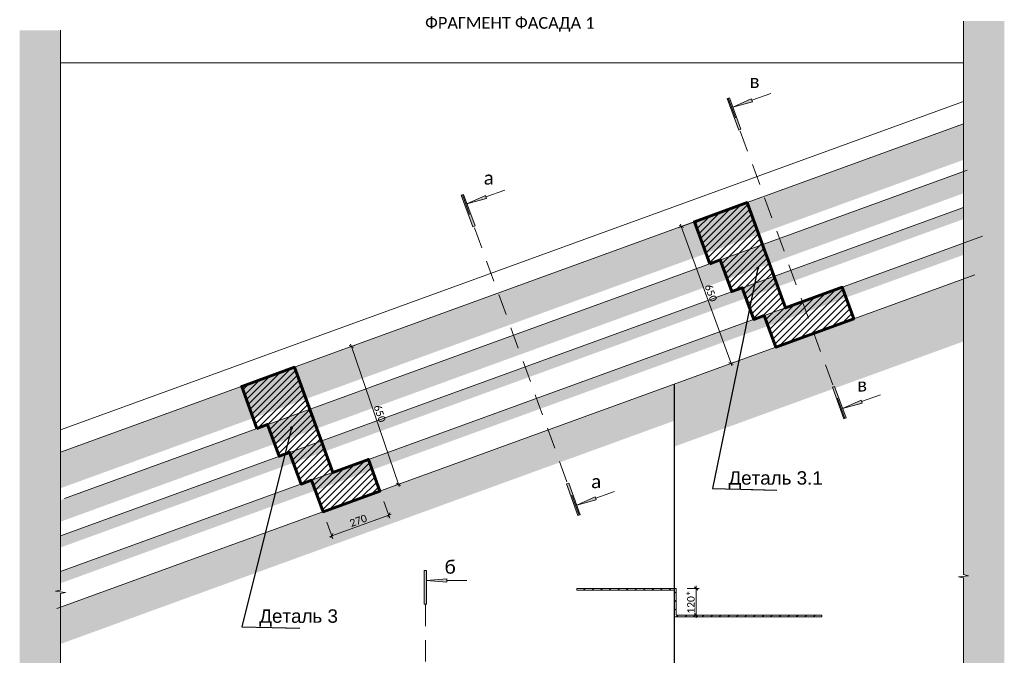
# Model space of a CAD drawing. Header units: millimetres. Extents: x 606744 to 1334424, y 366813 to 458563.
# Tile 7 of 21: x 1304089 to 1308481, y 444196 to 447034. Entities that reach past the tile are written whole.
import ezdxf

# ---------------------------------------------------------------- set-up
doc = ezdxf.new("R2010")
doc.units = ezdxf.units.MM
doc.header["$MEASUREMENT"] = 0
doc.set_wipeout_variables(frame=1)
doc.linetypes.add('Wipeout_Contour', pattern=[1000, 0, -1000])
doc.linetypes.add('Разомкнутая', pattern=[158.749995, 95.249999, -63.499997])
for name, color, linetype in [('- 2D четрежи', 7, 'Continuous'), ('1_Разрезы', 7, 'Continuous'), ('Размер - Общий', 7, 'Continuous'), ('Размер - Осевые Размеры', 7, 'Continuous')]:
    doc.layers.add(name, color=color, linetype=linetype)
for name, color, linetype, lineweight in [('- 2D четрежи_Ном._пера__1', 7, 'Continuous', 15), ('1 Молдинги_Ном._пера__1', 7, 'Continuous', 15), ('1 Молдинги_Ном._пера__120', 7, 'Continuous', 5), ('1 Молдинги_Ном._пера__2', 8, 'Continuous', 15), ('1 Молдинги_Ном._пера__41', 7, 'Continuous', 60), ('1_Кровля (плоская)_Ном._пера__1', 7, 'Continuous', 15), ('1_Кровля (плоская)_Ном._пера__7', 7, 'Continuous', 15), ('1_Разрезы_Ном._пера__1', 7, 'Continuous', 15), ('1_Разрезы_Ном._пера__120', 7, 'Continuous', 5), ('Аннотация - Выносная Надпись.Фасад фрагмент_Ном._пера__1', 7, 'Continuous', 15), ('Конструктив - Стены Несущие_Ном._пера__1', 7, 'Continuous', 15), ('Конструктив - Стены Несущие_Ном._пера__2', 8, 'Continuous', 15), ('Конструктив - Стены Несущие_Ном._пера__21', 7, 'Continuous', 30), ('Размер - Общий_Ном._пера__1', 7, 'Continuous', 15), ('Размер - Осевые Размеры_Ном._пера__1', 7, 'Continuous', 15)]:
    doc.layers.add(name, color=color, linetype=linetype, lineweight=lineweight)
doc.styles.add('СГЕНЕРИР_СТИЛЬ_1', font='arial.ttf')
doc.styles.add('СГЕНЕРИР_СТИЛЬ_2', font='calibri.ttf')
doc.styles.add('СГЕНЕРИР_СТИЛЬ_3', font='arial.ttf')
doc.dimstyles.new('СГЕНЕРИР_СТИЛЬ__1', dxfattribs={"dimtxt": 33.000001, "dimasz": 14.25, "dimexe": 0.18, "dimexo": 50, "dimgap": 0, "dimtad": 1, "dimdec": 0, "dimzin": 0, "dimdsep": 46, "dimtxsty": 'СГЕНЕРИР_СТИЛЬ_2', "dimblk": 'ARROWHEAD_6', "dimblk1": 'ARROWHEAD_6', "dimblk2": 'ARROWHEAD_6', "dimcen": 0.09, "dimclrd": 7, "dimclre": 7, "dimclrt": 7, "dimazin": 0, "dimtfac": 1, "dimtdec": 4, "dimtmove": 2, "dimatfit": 3, "dimfxl": 1, "dimtolj": 1, "dimtzin": 0, "dimarcsym": 0})
doc.dimstyles.new('СГЕНЕРИР_СТИЛЬ__2', dxfattribs={"dimtxt": 33.000001, "dimasz": 14.25, "dimexe": 0.18, "dimexo": 50, "dimgap": 0, "dimtad": 1, "dimdec": 0, "dimzin": 0, "dimdsep": 46, "dimtxsty": 'СГЕНЕРИР_СТИЛЬ_2', "dimblk": 'ARROWHEAD_6', "dimblk1": 'ARROWHEAD_6', "dimblk2": 'ARROWHEAD_6', "dimcen": 0.09, "dimclrd": 7, "dimclre": 7, "dimclrt": 7, "dimazin": 0, "dimtfac": 1, "dimtdec": 4, "dimtmove": 0, "dimatfit": 3, "dimfxl": 1, "dimtolj": 1, "dimtzin": 0, "dimarcsym": 0})
doc.dimstyles.new('СГЕНЕРИР_СТИЛЬ__7', dxfattribs={"dimtxt": 0.18, "dimasz": 27.36, "dimexe": 0.18, "dimexo": 0.0625, "dimgap": 0, "dimtad": 0, "dimtih": 1, "dimtoh": 1, "dimdec": 4, "dimzin": 0, "dimdsep": 46, "dimcen": 0.09, "dimadec": 0, "dimazin": 0, "dimtfac": 1, "dimtdec": 4, "dimtmove": 0, "dimatfit": 3, "dimldrblk": 'ARROWHEAD_11', "dimfxl": 1, "dimtolj": 1, "dimtzin": 0, "dimarcsym": 0})
pattern_1 = [(45, (491085.497, 0), (-14.84924215, 14.84924215), [])]

# ---------------------------------------------------------------- blocks, each defined once
blk = doc.blocks.new('*D133', base_point=(491085.5, 0))
at = {"layer": 'Размер - Общий_Ном._пера__1', "color": 7, "linetype": 'Continuous', "lineweight": 15, "transparency": 16777216}
for p, q in [((1305739.9, 444808.6), (1305713.1, 444882.2)), ((1305481.4, 444729.4), (1305735.1, 444821.8)), ((1305730.6, 444812.2), (1305739.6, 444831.4)), ((1305735.1, 444821.8), (1305745.7, 444825.6)), ((1305486.2, 444716.2), (1305459.4, 444789.9)), ((1305470.8, 444725.6), (1305481.4, 444729.4)), ((1305485.9, 444739.1), (1305476.9, 444719.8))]:
    blk.add_line(p, q, dxfattribs=at)
at = {"layer": 'Размер - Общий_Ном._пера__1', "color": 7, "lineweight": 15, "transparency": 16777216, "insert": (1305568.3, 444768.1), "char_height": 33, "attachment_point": 7, "rotation": 20, "style": 'СГЕНЕРИР_СТИЛЬ_2'}
blk.add_mtext('\\A1;270', dxfattribs=at)
blk = doc.blocks.new('ARROWHEAD_6')
at = {"color": 0, "linetype": 'Continuous', "lineweight": 0}
for p, q in [((0, 0), (-1, 0)), ((-0.5, -0.5), (0.5, 0.5))]:
    blk.add_line(p, q, dxfattribs=at)
blk = doc.blocks.new('*D134', base_point=(491085.5, 0))
at = {"layer": 'Размер - Общий_Ном._пера__1', "color": 7, "linetype": 'Continuous', "lineweight": 15, "transparency": 16777216}
for p, q in [((1307026.7, 446105.3), (1307172.2, 446158.2)), ((1307049.5, 446105.6), (1307030.3, 446114.5)), ((1307036.1, 446120.6), (1307039.9, 446110.1)), ((1307039.9, 446110.1), (1307262.2, 445499.3)), ((1307249, 445494.5), (1307275.4, 445504.1)), ((1307252.6, 445503.7), (1307271.8, 445494.8)), ((1307262.2, 445499.3), (1307266.1, 445488.7))]:
    blk.add_line(p, q, dxfattribs=at)
at = {"layer": 'Размер - Общий_Ном._пера__1', "color": 7, "lineweight": 15, "transparency": 16777216, "insert": (1307143.5, 445844.6), "char_height": 33, "attachment_point": 7, "rotation": 290, "style": 'СГЕНЕРИР_СТИЛЬ_2'}
blk.add_mtext('\\A1;650', dxfattribs=at)
blk = doc.blocks.new('*D138', base_point=(491085.5, 0))
at = {"layer": 'Размер - Общий_Ном._пера__1', "color": 7, "linetype": 'Continuous', "lineweight": 15, "transparency": 16777216}
for p, q in [((1307106.6, 444494.7), (1307106.6, 444506)), ((1307120.6, 444494.7), (1307067, 444494.7)), ((1307114.1, 444487.2), (1307099.1, 444502.2)), ((1307106.6, 444374.7), (1307106.6, 444494.7)), ((1307120.6, 444374.7), (1307067, 444374.7)), ((1307099.1, 444382.2), (1307114.1, 444367.2)), ((1307106.6, 444363.5), (1307106.6, 444374.7))]:
    blk.add_line(p, q, dxfattribs=at)
at = {"layer": 'Размер - Общий_Ном._пера__1', "color": 7, "lineweight": 15, "transparency": 16777216, "insert": (1307100, 444381.8), "char_height": 33, "attachment_point": 7, "rotation": 90, "style": 'СГЕНЕРИР_СТИЛЬ_2'}
blk.add_mtext('\\A1;120*', dxfattribs=at)
blk = doc.blocks.new('*D187', base_point=(491085.5, 0))
at = {"layer": 'Размер - Осевые Размеры_Ном._пера__1', "color": 7, "linetype": 'Continuous', "lineweight": 15, "transparency": 16777216}
for p, q in [((1305581.8, 445578.7), (1305555.2, 445569.6)), ((1305578, 445569.5), (1305559, 445578.8)), ((1305568.5, 445574.2), (1305564.9, 445584.8)), ((1305778.6, 444959.5), (1305568.5, 445574.2)), ((1305791.9, 444964), (1305765.3, 444954.9)), ((1305769.1, 444964.2), (1305788.2, 444954.8)), ((1305782.3, 444948.9), (1305778.6, 444959.5))]:
    blk.add_line(p, q, dxfattribs=at)
at = {"layer": 'Размер - Осевые Размеры_Ном._пера__1', "color": 7, "lineweight": 15, "transparency": 16777216, "insert": (1305666.8, 445307), "char_height": 33, "attachment_point": 7, "rotation": 288.8742, "style": 'СГЕНЕРИР_СТИЛЬ_2'}
blk.add_mtext('\\A1;650', dxfattribs=at)
blk = doc.blocks.new('Плоскость Сечения_2_7', base_point=(1306063.8, 446252))
at = {"layer": '1_Разрезы', "linetype": 'Continuous', "lineweight": 0, "true_color": 0x000000}
for points in [[(1306058.9, 446250.2), (1306110.2, 446109.3), (1306120, 446112.9), (1306068.7, 446253.8)], [(1306084.1, 446211.5), (1306171.3, 446235.3), (1306166.1, 446249.4)], [(1306579.4, 444820.2), (1306589.2, 444823.8), (1306537.9, 444964.8), (1306528.1, 444961.2)], [(1306573.8, 444866.1), (1306661, 444889.8), (1306655.8, 444903.9)]]:
    blk.add_hatch(color=18, dxfattribs=at).paths.add_polyline_path(points)
at = {"layer": '1_Разрезы_Ном._пера__120', "color": 7, "linetype": 'Continuous', "lineweight": 5}
for p, q in [((1306168.7, 446242.3), (1306253.3, 446273.1)), ((1306058.9, 446250.2), (1306068.7, 446253.8)), ((1306110.2, 446109.3), (1306058.9, 446250.2)), ((1306068.7, 446253.8), (1306120, 446112.9)), ((1306120, 446112.9), (1306110.2, 446109.3)), ((1306537.9, 444964.8), (1306528.1, 444961.2)), ((1306528.1, 444961.2), (1306579.4, 444820.2)), ((1306589.2, 444823.8), (1306537.9, 444964.8)), ((1306658.4, 444896.9), (1306743, 444927.7)), ((1306579.4, 444820.2), (1306589.2, 444823.8))]:
    blk.add_line(p, q, dxfattribs=at)
at = {"layer": '1_Разрезы_Ном._пера__120', "color": 7, "linetype": 'Continuous', "lineweight": 5, "flags": 128}
for points in [[(1306084.1, 446211.5), (1306166.1, 446249.4), (1306171.3, 446235.3)], [(1306573.8, 444866.1), (1306661, 444889.8), (1306655.8, 444903.9)]]:
    blk.add_lwpolyline(points, close=True, dxfattribs=at)
at = {"layer": '1_Разрезы_Ном._пера__1', "color": 7, "lineweight": 15, "char_height": 45, "style": 'СГЕНЕРИР_СТИЛЬ_3'}
for insert, attachment_point in [((1305648.4, 446282.8), 8), ((1307168.9, 444852.8), 2)]:
    blk.add_mtext('\\pt0;', dxfattribs=dict(at, insert=insert, attachment_point=attachment_point))
blk = doc.blocks.new('Плоскость Сечения_3_7', base_point=(1305898.9, 444574.7))
at = {"layer": '1_Разрезы', "linetype": 'Continuous', "lineweight": 0, "true_color": 0x000000}
for points in [[(1305893.7, 444574.7), (1305893.7, 444424.7), (1305904.2, 444424.7), (1305904.2, 444574.7)], [(1305904.2, 444529.7), (1305994.2, 444522.2), (1305994.2, 444537.2)], [(1305893.7, 442121.6), (1305904.2, 442121.6), (1305904.2, 442271.6), (1305893.7, 442271.6)], [(1305904.2, 442166.6), (1305994.2, 442159.1), (1305994.2, 442174.1)]]:
    blk.add_hatch(color=18, dxfattribs=at).paths.add_polyline_path(points)
at = {"layer": '1_Разрезы_Ном._пера__120', "color": 7, "linetype": 'Continuous', "lineweight": 5}
for p, q in [((1305893.7, 444574.7), (1305904.2, 444574.7)), ((1305893.7, 444424.7), (1305893.7, 444574.7)), ((1305904.2, 444574.7), (1305904.2, 444424.7)), ((1305994.2, 444529.7), (1306084.2, 444529.7)), ((1305904.2, 444424.7), (1305893.7, 444424.7)), ((1305904.2, 442271.6), (1305893.7, 442271.6)), ((1305893.7, 442271.6), (1305893.7, 442121.6)), ((1305904.2, 442121.6), (1305904.2, 442271.6)), ((1305994.2, 442166.6), (1306084.2, 442166.6)), ((1305893.7, 442121.6), (1305904.2, 442121.6))]:
    blk.add_line(p, q, dxfattribs=at)
at = {"layer": '1_Разрезы_Ном._пера__120', "color": 7, "linetype": 'Continuous', "lineweight": 5, "flags": 128}
for points in [[(1305904.2, 444529.7), (1305994.2, 444537.2), (1305994.2, 444522.2)], [(1305904.2, 442166.6), (1305994.2, 442159.1), (1305994.2, 442174.1)]]:
    blk.add_lwpolyline(points, close=True, dxfattribs=at)
at = {"layer": '1_Разрезы_Ном._пера__1', "color": 7, "lineweight": 15, "char_height": 45, "style": 'СГЕНЕРИР_СТИЛЬ_3'}
for insert, attachment_point in [((1306488.9, 444574.7), 8), ((1305488.9, 442121.6), 2)]:
    blk.add_mtext('\\pt0;', dxfattribs=dict(at, insert=insert, attachment_point=attachment_point))
blk = doc.blocks.new('Плоскость Сечения_4_7', base_point=(1307250.1, 446683.8))
at = {"layer": '1_Разрезы', "linetype": 'Continuous', "lineweight": 0, "true_color": 0x000000}
for points in [[(1307245.1, 446682), (1307296.4, 446541), (1307306.3, 446544.6), (1307255, 446685.6)], [(1307270.4, 446643.3), (1307357.5, 446667), (1307352.4, 446681.1)], [(1307765.6, 445252), (1307775.5, 445255.6), (1307724.2, 445396.5), (1307714.3, 445392.9)], [(1307760.1, 445297.8), (1307847.2, 445321.6), (1307842.1, 445335.7)]]:
    blk.add_hatch(color=18, dxfattribs=at).paths.add_polyline_path(points)
at = {"layer": '1_Разрезы_Ном._пера__120', "color": 7, "linetype": 'Continuous', "lineweight": 5}
for p, q in [((1307355, 446674.1), (1307439.5, 446704.9)), ((1307245.1, 446682), (1307255, 446685.6)), ((1307296.4, 446541), (1307245.1, 446682)), ((1307255, 446685.6), (1307306.3, 446544.6)), ((1307306.3, 446544.6), (1307296.4, 446541)), ((1307724.2, 445396.5), (1307714.3, 445392.9)), ((1307714.3, 445392.9), (1307765.6, 445252)), ((1307775.5, 445255.6), (1307724.2, 445396.5)), ((1307844.7, 445328.6), (1307929.2, 445359.4)), ((1307765.6, 445252), (1307775.5, 445255.6))]:
    blk.add_line(p, q, dxfattribs=at)
at = {"layer": '1_Разрезы_Ном._пера__120', "color": 7, "linetype": 'Continuous', "lineweight": 5, "flags": 128}
for points in [[(1307270.4, 446643.3), (1307352.4, 446681.1), (1307357.5, 446667)], [(1307760.1, 445297.8), (1307847.2, 445321.6), (1307842.1, 445335.7)]]:
    blk.add_lwpolyline(points, close=True, dxfattribs=at)
at = {"layer": '1_Разрезы_Ном._пера__1', "color": 7, "lineweight": 15, "char_height": 45, "style": 'СГЕНЕРИР_СТИЛЬ_3'}
for insert, attachment_point in [((1306834.6, 446714.6), 8), ((1308355.1, 445284.5), 2)]:
    blk.add_mtext('\\pt0;', dxfattribs=dict(at, insert=insert, attachment_point=attachment_point))
blk = doc.blocks.new('CI Tools Break Line Symbol[22]_7', base_point=(1308298.9, 442069.4))
at = {"layer": '- 2D четрежи', "linetype": 'Continuous', "lineweight": 0, "true_color": 0xffffff}
blk.add_hatch(color=7, dxfattribs=at).paths.add_polyline_path([(1308481.4, 442069.4), (1308481.4, 447027.9), (1308298.9, 447027.9), (1308298.9, 444556.1), (1308321.4, 444551.1), (1308276.4, 444546.1), (1308298.9, 444541.1), (1308298.9, 442069.4)])
at = {"layer": '- 2D четрежи_Ном._пера__1', "color": 7, "linetype": 'Continuous', "lineweight": 15}
for p, q in [((1308298.9, 444556.1), (1308298.9, 447027.9)), ((1308321.4, 444551.1), (1308276.4, 444546.1)), ((1308298.9, 444556.1), (1308321.4, 444551.1)), ((1308276.4, 444546.1), (1308298.9, 444541.1)), ((1308298.9, 442069.4), (1308298.9, 444541.1))]:
    blk.add_line(p, q, dxfattribs=at)
blk = doc.blocks.new('CI Tools Break Line Symbol[23]_7', base_point=(1304271.1, 441971.4))
at = {"layer": '- 2D четрежи', "linetype": 'Continuous', "lineweight": 0, "true_color": 0xffffff}
blk.add_hatch(color=7, dxfattribs=at).paths.add_polyline_path([(1304271.1, 441971.4), (1304271.1, 444471.6), (1304293.6, 444476.6), (1304248.6, 444481.6), (1304271.1, 444486.6), (1304271.1, 446986.8), (1304088.6, 446986.8), (1304088.6, 441971.4)])
at = {"layer": '- 2D четрежи_Ном._пера__1', "color": 7, "linetype": 'Continuous', "lineweight": 15}
for p, q in [((1304271.1, 444486.6), (1304271.1, 446986.8)), ((1304271.1, 444486.6), (1304248.6, 444481.6)), ((1304248.6, 444481.6), (1304293.6, 444476.6)), ((1304293.6, 444476.6), (1304271.1, 444471.6)), ((1304271.1, 441971.4), (1304271.1, 444471.6))]:
    blk.add_line(p, q, dxfattribs=at)
blk = doc.blocks.new('ARROWHEAD_11')
at = {"color": 0, "linetype": 'Continuous', "lineweight": 0}
blk.add_line((0, 0), (-1, 0), dxfattribs=at)
at = {"color": 0, "linetype": 'Continuous', "lineweight": 0, "const_width": 0.25, "flags": 128}
blk.add_lwpolyline([(-0.125, 0, 1), (0.125, 0, 1)], format="xyb", close=True, dxfattribs=at)

msp = doc.modelspace()

# ---------------------------------------------------------------- hatches: boundary and pattern name
at = {"layer": '1 Молдинги_Ном._пера__1', "linetype": 'Continuous', "lineweight": 15}
h = msp.add_hatch(dxfattribs=at)
h.set_pattern_fill('ОГНЕУПОРНАЯ_ЗАЩИТА_0007', style=0, pattern_type=2)
h.set_pattern_definition(pattern_1)
h.paths.add_polyline_path([(1307167, 445943.9), (1307213.8, 445961.6), (1307265.5, 445819.7), (1307312.4, 445836.8), (1307363.7, 445695.8), (1307410.7, 445712.9), (1307462, 445572), (1307809.7, 445698.5), (1307758.4, 445839.5), (1307504.7, 445747.2), (1307333.7, 446217), (1307098.8, 446131.5)])
h = msp.add_hatch(dxfattribs=at)
h.set_pattern_fill('ОГНЕУПОРНАЯ_ЗАЩИТА_0007', style=0, pattern_type=2)
h.set_pattern_definition(pattern_1)
h.paths.add_polyline_path([(1305147.3, 445208.8), (1305194.1, 445226.5), (1305245.7, 445084.6), (1305292.7, 445101.7), (1305344, 444960.7), (1305391, 444977.8), (1305442.3, 444836.9), (1305696, 444929.2), (1305644.7, 445070.2), (1305485, 445012), (1305314, 445481.9), (1305079, 445396.4)])
at = {"layer": '1 Молдинги_Ном._пера__2', "linetype": 'Continuous', "lineweight": 0, "true_color": 0x3f3f3f}
for points in [[(1304271.1, 444942), (1308298.9, 446408), (1308298.9, 446568.3), (1304271.1, 445102.3)], [(1308298.9, 446355.1), (1304271.1, 444889.1), (1304271.1, 444792.6), (1308298.9, 446258.6)], [(1308333.1, 446208.3), (1304271.1, 444729.9), (1304271.1, 444677.3), (1308333.1, 446155.8)], [(1304271.1, 444517.7), (1308350.2, 446002.4), (1308350.2, 446054.9), (1304271.1, 444570.2)]]:
    msp.add_hatch(color=250, dxfattribs=at).paths.add_polyline_path(points)
at = {"layer": 'Конструктив - Стены Несущие_Ном._пера__1', "linetype": 'Continuous', "lineweight": 15}
h = msp.add_hatch(dxfattribs=at)
h.set_pattern_fill('БЛОКИ_БЕТОННЫЕ_ЭФФЕКТИВН_7E', style=0, pattern_type=2)
h.set_pattern_definition([(45, (491085.497, 0), (-19.0918826, 19.0918826), [])])
h.paths.add_polyline_path([(1306574.9, 444494.7), (1307017, 444494.7), (1307017, 444374.7), (1307667, 444374.7), (1307667, 444367), (1307008.9, 444367), (1307008.9, 444486.9), (1306574.9, 444486.9)])
at = {"layer": 'Конструктив - Стены Несущие_Ном._пера__2', "linetype": 'Continuous', "lineweight": 0, "true_color": 0x3f3f3f}
for points in [[(1308367.3, 445901.5), (1307008.9, 445407.1), (1307008.9, 445127.7), (1308367.3, 445622.1)], [(1304271.1, 444410.6), (1304271.1, 444246.7), (1307008.9, 445243.2), (1307008.9, 445407.1)]]:
    msp.add_hatch(color=250, dxfattribs=at).paths.add_polyline_path(points)

# ---------------------------------------------------------------- linework, layer by layer
at = {"layer": '1 Молдинги_Ном._пера__1', "color": 7, "linetype": 'Continuous', "lineweight": 15}
for p, q in [((1304287.9, 444896), (1308315.7, 446362)), ((1304271.1, 444729.9), (1308298.9, 446195.9)), ((1304271.1, 444570.2), (1308384.4, 446067.3)), ((1304254, 444404.4), (1308350.2, 445895.3))]:
    msp.add_line(p, q, dxfattribs=at)
at = {"layer": '1 Молдинги_Ном._пера__120', "color": 7, "linetype": 'Разомкнутая', "lineweight": 5}
for points in [[(1307770.5, 445253.8), (1307250.1, 446683.8)], [(1306584.3, 444822), (1306063.8, 446252)], [(1305898.9, 442262.8), (1305898.9, 444428.8)]]:
    msp.add_lwpolyline(points, dxfattribs=at)
at = {"layer": '1 Молдинги_Ном._пера__41', "color": 7, "linetype": 'Continuous', "lineweight": 60, "flags": 128}
for points in [[(1307167, 445943.9), (1307213.8, 445961.6), (1307265.5, 445819.7), (1307312.4, 445836.8), (1307363.7, 445695.8), (1307410.7, 445712.9), (1307462, 445572), (1307809.7, 445698.5), (1307758.4, 445839.5), (1307504.7, 445747.2), (1307333.7, 446217), (1307098.8, 446131.5)], [(1305147.3, 445208.8), (1305194.1, 445226.5), (1305245.7, 445084.6), (1305292.7, 445101.7), (1305344, 444960.7), (1305391, 444977.8), (1305442.3, 444836.9), (1305696, 444929.2), (1305644.7, 445070.2), (1305485, 445012), (1305314, 445481.9), (1305079, 445396.4)]]:
    msp.add_lwpolyline(points, close=True, dxfattribs=at)
at = {"layer": '1_Кровля (плоская)_Ном._пера__1', "color": 7, "linetype": 'Continuous', "lineweight": 15}
for p, q in [((1304271.1, 445202.3), (1308298.9, 446668.3)), ((1308298.9, 446568.3), (1304271.1, 445102.3))]:
    msp.add_line(p, q, dxfattribs=at)
at = {"layer": '1_Кровля (плоская)_Ном._пера__7', "color": 7, "linetype": 'Continuous', "lineweight": 15}
for p, q in [((1308298.9, 446840.9), (1304271.1, 446840.9)), ((1304271.1, 446840.9), (1308298.9, 446840.9))]:
    msp.add_line(p, q, dxfattribs=at)
at = {"layer": 'Конструктив - Стены Несущие_Ном._пера__1', "color": 7, "linetype": 'Continuous', "lineweight": 15, "flags": 128}
msp.add_lwpolyline([(1306574.9, 444494.7), (1307017, 444494.7), (1307017, 444374.7), (1307667, 444374.7), (1307667, 444367), (1307008.9, 444367), (1307008.9, 444486.9), (1306574.9, 444486.9)], close=True, dxfattribs=at)
at = {"layer": 'Конструктив - Стены Несущие_Ном._пера__21', "color": 7, "linetype": 'Continuous', "lineweight": 30}
msp.add_line((1307008.9, 445407.1), (1307008.9, 443658.8), dxfattribs=at)

# ---------------------------------------------------------------- block references
at = {"layer": '- 2D четрежи', "color": 7, "linetype": 'Continuous', "lineweight": 15}
for name, p in [('CI Tools Break Line Symbol[22]_7', (1308298.9, 442069.4)), ('CI Tools Break Line Symbol[23]_7', (1304271.1, 441971.4))]:
    msp.add_blockref(name, p, dxfattribs=at)
at = {"layer": '1_Разрезы', "color": 251, "lineweight": 0, "true_color": 0x5c5c5c}
for name, p in [('Плоскость Сечения_4_7', (1307250.1, 446683.8)), ('Плоскость Сечения_2_7', (1306063.8, 446252)), ('Плоскость Сечения_3_7', (1305898.9, 444574.7))]:
    msp.add_blockref(name, p, dxfattribs=at)

# ---------------------------------------------------------------- texts
at = {"layer": '- 2D четрежи_Ном._пера__1', "color": 7, "linetype": 'Continuous', "lineweight": 15, "attachment_point": 8, "style": 'СГЕНЕРИР_СТИЛЬ_2'}
for s, insert, char_height in [('\\A1;ФРАГМЕНТ ФАСАДА 1', (1306275.5, 446980.6), 52.5), ('\\A1;в', (1307367.2, 446729), 60), ('\\A1;а', (1306180.9, 446297), 60), ('\\A1;в', (1307846.8, 445373.7), 60), ('\\A1;а', (1306660.5, 444941.6), 60), ('\\A1;б', (1306009.2, 444559.5), 60)]:
    msp.add_mtext(s, dxfattribs=dict(at, insert=insert, char_height=char_height))

# ---------------------------------------------------------------- dimensions: what is measured, and where the dimension line sits
at = {"layer": 'Размер - Общий', "color": 7, "linetype": 'Continuous', "lineweight": 15}
for base, p1, p2, angle, picture, middle, turn in [((1307262.2, 445499.3), (1307219.1, 446175.3), (1307262.2, 445499.3), 290, '*D134', (1307171.9, 445814.9), 290), ((1305735.1, 444821.8), (1305442.3, 444836.9), (1305696, 444929.2), 20, '*D133', (1305598, 444796.5), 20)]:
    dim = msp.add_linear_dim(base=base, p1=p1, p2=p2, angle=angle, dimstyle='СГЕНЕРИР_СТИЛЬ__2', dxfattribs=at)
    dim.commit()
    dim.dimension.update_dxf_attribs({"geometry": picture, "text_midpoint": middle, "dimtype": 160, "text_rotation": turn})
dim = msp.add_linear_dim(base=(1307106.6, 444494.7), p1=(1307017, 444374.7), p2=(1307017, 444494.7), angle=90, text='120*', dimstyle='СГЕНЕРИР_СТИЛЬ__1', dxfattribs=at)
dim.commit()
dim.dimension.update_dxf_attribs({"geometry": '*D138', "text_midpoint": (1307083.5, 444429.2), "dimtype": 160, "text_rotation": 90})
at = {"layer": 'Размер - Осевые Размеры', "color": 7, "linetype": 'Continuous', "lineweight": 15}
dim = msp.add_linear_dim(base=(1305568.5, 445574.2), p1=(1305787.9, 444962.7), p2=(1305552.7, 445568.8), angle=108.8742, dimstyle='СГЕНЕРИР_СТИЛЬ__2', dxfattribs=at)
dim.commit()
dim.dimension.update_dxf_attribs({"geometry": '*D187', "text_midpoint": (1305694.6, 445276.6), "dimtype": 160, "text_rotation": 288.8742})

# ---------------------------------------------------------------- next in the draw order: wipeouts: each hides what was drawn before it
at = {"color": 7, "linetype": 'Wipeout_Contour', "lineweight": 15, "ltscale": 5524466.421122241}
msp.add_wipeout([(1307264.3, 445028), (1307673.7, 445028), (1307673.7, 444933.7), (1307264.3, 444933.7)], dxfattribs=at).dxf.layer = 'Аннотация - Выносная Надпись.Фасад фрагмент_Ном._пера__1'
at = {"color": 7, "linetype": 'Wipeout_Contour', "lineweight": 15, "ltscale": 5515590.910549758}
msp.add_wipeout([(1305164.6, 444411.2), (1305505.4, 444411.2), (1305505.4, 444316.9), (1305164.6, 444316.9)], dxfattribs=at).dxf.layer = 'Аннотация - Выносная Надпись.Фасад фрагмент_Ном._пера__1'

# ---------------------------------------------------------------- next in the draw order: texts
at = {"layer": 'Аннотация - Выносная Надпись.Фасад фрагмент_Ном._пера__1', "color": 7, "linetype": 'Continuous', "lineweight": 15, "char_height": 60, "attachment_point": 9, "style": 'СГЕНЕРИР_СТИЛЬ_1'}
for s, insert in [('\\A1;Деталь 3.1', (1307671.5, 444940.5)), ('\\A1;Деталь 3', (1305508.4, 444323.7))]:
    msp.add_mtext(s, dxfattribs=dict(at, insert=insert))

# ---------------------------------------------------------------- next in the draw order: leaders
at = {"layer": 'Аннотация - Выносная Надпись.Фасад фрагмент_Ном._пера__1', "color": 7, "linetype": 'Continuous', "lineweight": 15, "annotation_type": 0, "has_hookline": 1, "hookline_direction": 0}
for points, text_width in [([(1307381.4, 445924.7), (1307179.2, 444940.5), (1307466.8, 444933.7)], 405.4), ([(1305301.3, 445211.2), (1305079.6, 444323.7), (1305338, 444316.9)], 347.1)]:
    msp.add_leader(points, dimstyle='СГЕНЕРИР_СТИЛЬ__7', dxfattribs=dict(at, text_width=text_width))

doc.saveas('drawing.dxf')
